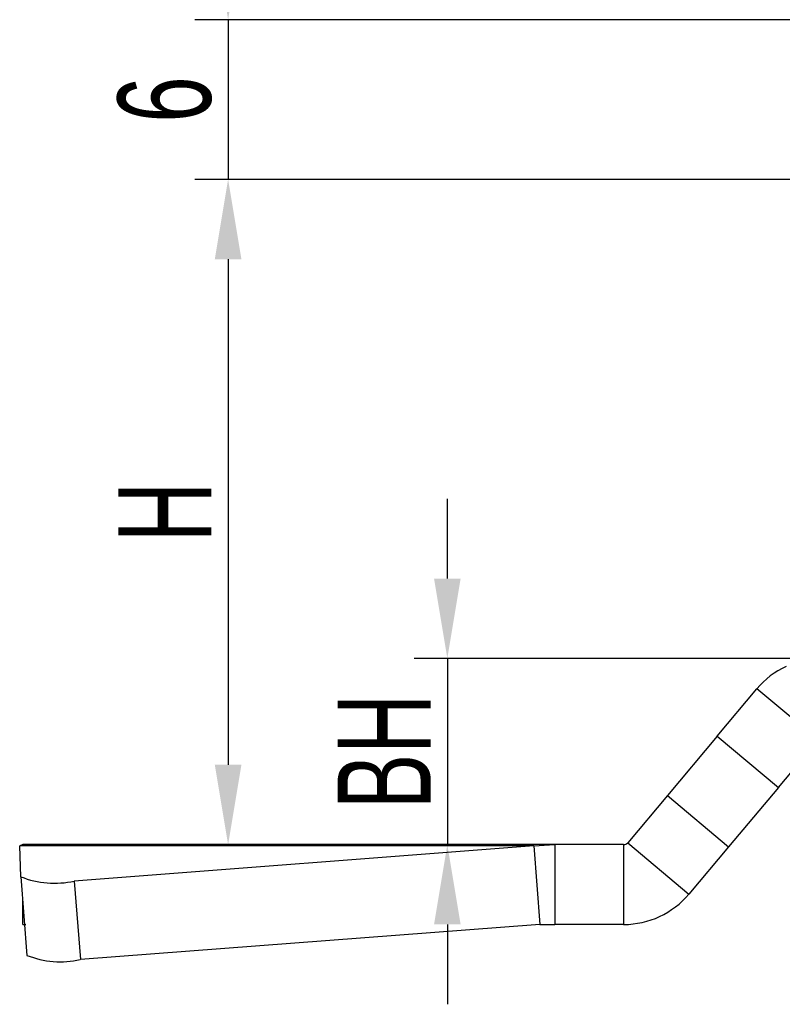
# Model space of a CAD drawing. Header units: millimetres. Extents: x 3052 to 3364, y 1631 to 1851.
# Tile 3 of 9: x 3103 to 3131, y 1759 to 1796. Entities that reach past the tile are written whole.
import ezdxf

# ---------------------------------------------------------------- set-up
doc = ezdxf.new("R2010")
doc.units = ezdxf.units.MM
doc.layers.add('尺寸线层', color=3, linetype='Continuous', lineweight=18)
doc.styles.add('标准', font='txt', dxfattribs={"width": 0.667})
doc.dimstyles.new('对齐', dxfattribs={"dimtxt": 3, "dimasz": 2.5, "dimexe": 1.25, "dimexo": 0.625, "dimtad": 1, "dimdsep": 46, "dimtxsty": '标准', "dimcen": 2.5, "dimclrd": 3, "dimclre": 3, "dimclrt": 3, "dimadec": 0, "dimazin": 0, "dimtm": 1e-09, "dimtfac": 0.7, "dimtmove": 0, "dimatfit": 3, "dimfxl": 1, "dimarcsym": 0})

# ---------------------------------------------------------------- blocks, each defined once
blk = doc.blocks.new('*D19')
at = {"layer": 'Defpoints', "color": 0, "transparency": 16777216}
for p in [(3132.733, 1789.583), (3110.436, 1764.583), (3123.584, 1764.583)]:
    blk.add_point(p, dxfattribs=at)
at = {"layer": '尺寸线层', "color": 3, "lineweight": -2, "transparency": 16777216}
for p, q in [((3132.108, 1789.583), (3109.186, 1789.583)), ((3110.436, 1786.583), (3110.436, 1767.583)), ((3122.959, 1764.583), (3109.186, 1764.583))]:
    blk.add_line(p, q, dxfattribs=at)
at = {"layer": '尺寸线层', "color": 3, "transparency": 16777216}
for points in [[(3109.936, 1786.583), (3110.936, 1786.583), (3110.436, 1789.583)], [(3109.936, 1767.583), (3110.936, 1767.583), (3110.436, 1764.583)]]:
    blk.add_solid(points, dxfattribs=at)
at = {"layer": '尺寸线层', "color": 3, "transparency": 16777216, "insert": (3108.061, 1777.083), "char_height": 3.5, "width": 5, "attachment_point": 5, "rotation": 90, "style": '标准'}
blk.add_mtext('H', dxfattribs=at)
blk = doc.blocks.new('*D20')
at = {"layer": 'Defpoints', "color": 0, "transparency": 16777216}
for p in [(3136.333, 1795.583), (3110.436, 1789.583), (3132.733, 1789.583)]:
    blk.add_point(p, dxfattribs=at)
at = {"layer": '尺寸线层', "color": 3, "lineweight": -2, "transparency": 16777216}
for p, q in [((3110.436, 1798.583), (3110.436, 1801.583)), ((3135.708, 1795.583), (3109.186, 1795.583)), ((3110.436, 1795.583), (3110.436, 1789.583)), ((3132.108, 1789.583), (3109.186, 1789.583)), ((3110.436, 1786.583), (3110.436, 1783.583))]:
    blk.add_line(p, q, dxfattribs=at)
at = {"layer": '尺寸线层', "color": 3, "transparency": 16777216}
for points in [[(3109.936, 1798.583), (3110.936, 1798.583), (3110.436, 1795.583)], [(3109.936, 1786.583), (3110.936, 1786.583), (3110.436, 1789.583)]]:
    blk.add_solid(points, dxfattribs=at)
at = {"layer": '尺寸线层', "color": 3, "transparency": 16777216, "insert": (3108.061, 1792.583), "char_height": 3.5, "width": 5.1029, "attachment_point": 5, "rotation": 90, "style": '标准'}
blk.add_mtext('6', dxfattribs=at)
blk = doc.blocks.new('*D21')
at = {"layer": 'Defpoints', "color": 0, "transparency": 16777216}
for p in [(3133.978, 1771.583), (3118.674, 1764.583), (3123.584, 1764.583)]:
    blk.add_point(p, dxfattribs=at)
at = {"layer": '尺寸线层', "color": 3, "lineweight": -2, "transparency": 16777216}
for p, q in [((3118.674, 1774.583), (3118.674, 1777.583)), ((3133.353, 1771.583), (3117.424, 1771.583)), ((3118.674, 1771.583), (3118.674, 1764.583)), ((3122.959, 1764.583), (3117.424, 1764.583)), ((3118.674, 1761.583), (3118.674, 1758.583))]:
    blk.add_line(p, q, dxfattribs=at)
at = {"layer": '尺寸线层', "color": 3, "transparency": 16777216}
for points in [[(3118.174, 1774.583), (3119.174, 1774.583), (3118.674, 1771.583)], [(3118.174, 1761.583), (3119.174, 1761.583), (3118.674, 1764.583)]]:
    blk.add_solid(points, dxfattribs=at)
at = {"layer": '尺寸线层', "color": 3, "transparency": 16777216, "insert": (3116.299, 1768.083), "char_height": 3.5, "width": 8.63186, "attachment_point": 5, "rotation": 90, "style": '标准'}
blk.add_mtext('BH', dxfattribs=at)

msp = doc.modelspace()

# ---------------------------------------------------------------- linework, layer by layer
at = {"color": 7, "linetype": 'Continuous', "lineweight": 25}
for p, q in [((3128.818, 1768.664), (3130.308, 1770.44)), ((3132.606, 1768.512), (3130.308, 1770.44)), ((3128.818, 1768.664), (3126.942, 1766.428)), ((3128.818, 1768.664), (3131.116, 1766.736)), ((3131.116, 1766.736), (3132.606, 1768.512)), ((3126.942, 1766.428), (3125.454, 1764.655)), ((3126.942, 1766.428), (3129.24, 1764.5)), ((3131.116, 1766.736), (3129.24, 1764.5)), ((3102.718, 1764.583), (3102.604, 1764.535)), ((3121.927, 1764.535), (3102.604, 1764.535)), ((3102.649, 1763.377), (3102.604, 1764.535)), ((3122.718, 1764.583), (3102.718, 1764.583)), ((3121.927, 1764.535), (3104.655, 1763.217)), ((3121.927, 1764.535), (3122.718, 1764.583)), ((3121.927, 1764.535), (3122.155, 1761.58)), ((3122.718, 1764.583), (3122.718, 1761.583)), ((3125.3, 1764.583), (3122.718, 1764.583)), ((3125.3, 1764.583), (3125.3, 1761.583)), ((3125.454, 1764.655), (3127.752, 1762.727)), ((3129.24, 1764.5), (3127.752, 1762.727)), ((3102.649, 1763.377), (3102.877, 1760.422)), ((3104.655, 1763.217), (3104.883, 1760.262)), ((3102.718, 1761.583), (3102.718, 1762.483)), ((3102.718, 1761.583), (3102.833, 1761.58)), ((3122.155, 1761.58), (3104.883, 1760.262)), ((3122.155, 1761.58), (3122.718, 1761.583)), ((3125.3, 1761.583), (3122.718, 1761.583))]:
    msp.add_line(p, q, dxfattribs=at)
for centre, radius, start, end in [((3132.759, 1768.383), 3.2, 115, 140), ((3125.3, 1764.783), 0.2, 270, 320), ((3103.91, 1766.537), 3.403, 248.2405, 282.64), ((3125.3, 1764.783), 3.2, 270, 320), ((3104.138, 1763.583), 3.403, 248.2405, 282.64)]:
    msp.add_arc(centre, radius, start, end, dxfattribs=at)

# ---------------------------------------------------------------- dimensions: what is measured, and where the dimension line sits
at = {"layer": '尺寸线层'}
dim = msp.add_linear_dim(base=(3110.436, 1789.583), p1=(3136.333, 1795.583), p2=(3132.733, 1789.583), angle=270, dimstyle='对齐', override={"dimtxt": 3.5, "dimasz": 3}, dxfattribs=at)
dim.commit()
dim.dimension.update_dxf_attribs({"geometry": '*D20', "text_midpoint": (3108.061, 1792.583)})
for base, p1, text, picture, middle in [((3110.436, 1764.583), (3132.733, 1789.583), 'H', '*D19', (3108.061, 1777.083)), ((3118.674, 1764.583), (3133.978, 1771.583), 'BH', '*D21', (3116.299, 1768.083))]:
    dim = msp.add_linear_dim(base=base, p1=p1, p2=(3123.584, 1764.583), angle=270, text=text, dimstyle='对齐', override={"dimtxt": 3.5, "dimasz": 3}, dxfattribs=at)
    dim.commit()
    dim.dimension.update_dxf_attribs({"geometry": picture, "text_midpoint": middle})

doc.saveas('drawing.dxf')
